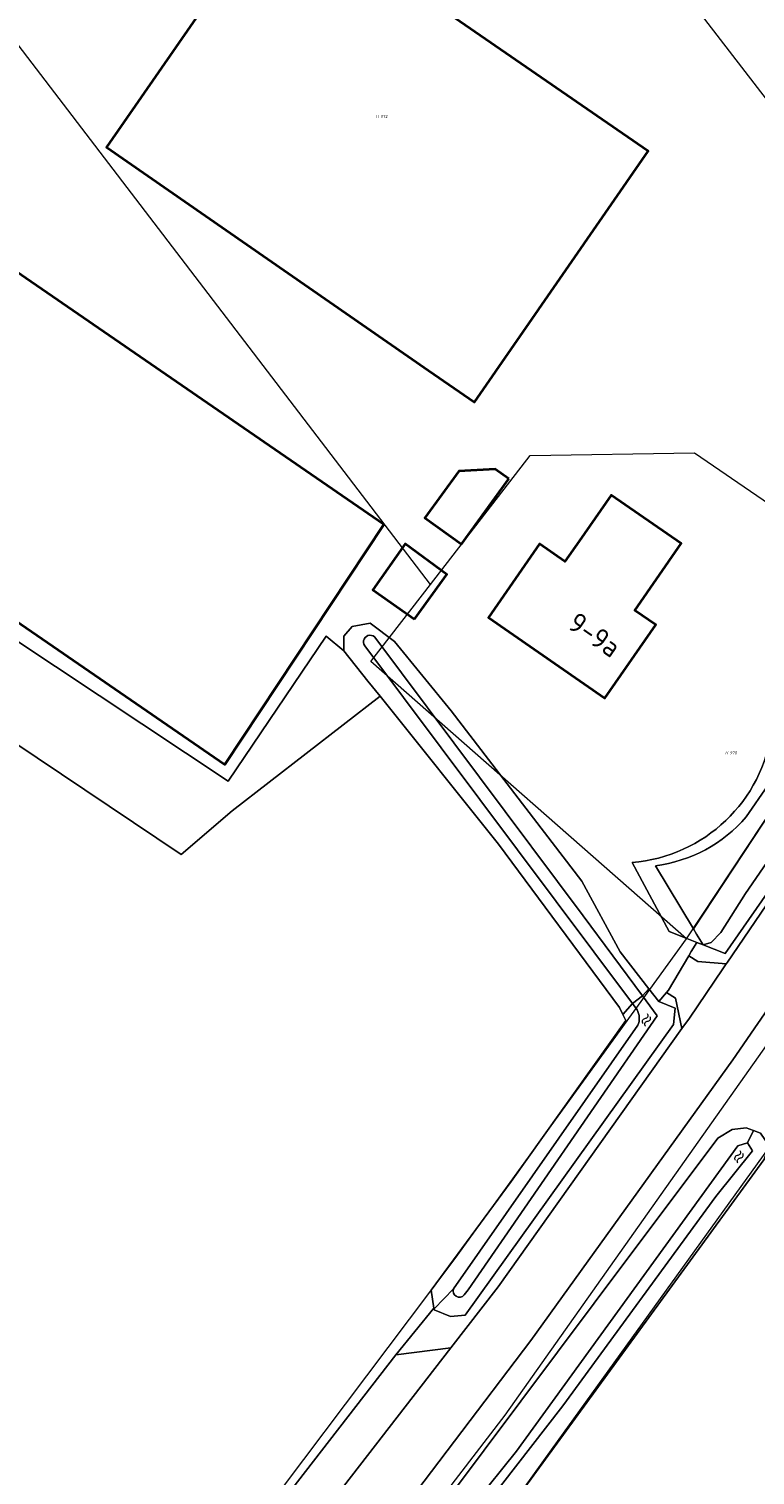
# Model space of a CAD drawing. Header units: metres. Extents: x 104777 to 177370, y 409697 to 438337.
# Tile 43 of 133: x 129159 to 129224, y 422717 to 422847. Entities that reach past the tile are written whole.
import ezdxf
from ezdxf.enums import TextEntityAlignment as Align
from ezdxf.lldxf.tags import DXFTag

# ---------------------------------------------------------------- set-up
doc = ezdxf.new("R2010")
doc.units = ezdxf.units.M
for name, color, linetype, lineweight in [('B-WE-GR-GRAS-GV', 60, 'Continuous', 13), ('B-WE-KG-GRENS_PERCEEL-G', 150, 'KG-PERCEEL-SO', 18), ('B-WE-KG-GRENS_PERCEEL-S', 150, 'Continuous', 25), ('B-WE-OG-BEBOUWING-G', 7, 'Continuous', 35), ('B-WE-OG-BEBOUWING-GV', 7, 'Continuous', 35), ('B-WE-OG-BEBOUWING_HUISNUMMER-T18', 10, 'Continuous', 18), ('B-WE-OG-TERREIN_ERF-GV', 7, 'Continuous', 18), ('B-WE-OG-TERREIN_OEVER-GV', 7, 'Continuous', 18), ('B-WE-OG-WATER-GV', 130, 'Continuous', 18), ('B-WE-OG-WATER-S-20', 130, 'Continuous', 18), ('B-WE-OG-WATER_SLOOT-GV', 120, 'Continuous', 18), ('B-WE-OG-WEG-GV', 7, 'Continuous', 18), ('B-WE-VH-GESLOTENVERHARDING_ASFALT-GV', 10, 'Continuous', 18), ('B-WE-VH-OPENVERHARDING_BETONSTRAATSTEEN-GV', 90, 'Continuous', 18)]:
    doc.layers.add(name, color=color, linetype=linetype, lineweight=lineweight)
doc.styles.add('NLCS-ISO', font='NLCS-ISO.ttf')
doc.styles.add('NLCS-ISO-M20-T18', font='NLCS-ISO.ttf', dxfattribs={"height": 0.036})
doc.styles.get("Standard").update_dxf_attribs({"font": 'Romans.shx'})
tags = doc.linetypes.add('KG-PERCEEL-SO', pattern='A,5.5,-2,["P",Standard,S=1.8,R=0,X=-0.5,Y=-0.9],-2,5.5,-2,[5,NLCS.SHX,S=0.75,R=0,X=0,Y=0],-2', length=19).pattern_tags.tags
tags[6] = DXFTag(74, 10)

# ---------------------------------------------------------------- blocks, each defined once
blk = doc.blocks.new('SKG-PERCEELNUMMER-SO')
at = {"style": 'NLCS-ISO', "oblique": 10, "flags": 1}
for tag, p in [('GEMEENTECODE', (0, 2.55)), ('PERCEELGROOTTE', (0, -2.45))]:
    blk.add_attdef(tag, text='', height=1.8, dxfattribs=at).set_placement(p, align=Align.MIDDLE_CENTER)
at = {"style": 'NLCS-ISO', "oblique": 10}
blk.add_attdef('SECTIE', text='', height=1.8, dxfattribs=at).set_placement((-0.5, 0), align=Align.MIDDLE_RIGHT)
blk.add_attdef('PERCEELNUMMER', text='', height=1.8, dxfattribs=at).set_placement((0.5, 0), align=Align.MIDDLE_LEFT)
blk = doc.blocks.new('SOG-WATER-SO')
at = {"flags": 128}
for points in [[(-2.51, 0.56), (-2.43, 0.7, -0.538831), (-0.42, 0.73, 0.605168), (1.26, 0.93, -4.035705)], [(-2.88, -0.71), (-2.79, -0.57, -0.538831), (-0.79, -0.54, 0.605168), (0.89, -0.34, -4.035705)]]:
    blk.add_lwpolyline(points, format="xyb", dxfattribs=at)

msp = doc.modelspace()

# ---------------------------------------------------------------- linework, layer by layer
at = {"layer": 'B-WE-GR-GRAS-GV', "ltscale": 20, "flags": 128}
for points in [[(129181.751, 422714.962), (129191.992, 422728.192), (129195.392, 422732.375), (129195.146, 422733.97), (129202.289, 422743.7), (129212.549, 422758.106), (129212.297, 422758.625), (129211.99, 422759.257), (129201.177, 422773.882), (129190.579, 422787.111), (129177.33, 422776.846), (129172.786, 422772.967), (129125.479, 422804.69), (129102.791, 422787.889), (128988.858, 422865.581)], [(129216.844, 422666.892), (129254.84, 422745.853), (129232.817, 422754.237), (129231.531, 422753.138), (129230.091, 422752.518), (129224.889, 422745.621), (129203.52, 422716.32), (129181.91, 422689.47), (129144.97, 422643.96), (129120.991, 422612.087), (129114.668, 422603.132), (129106.584, 422592.852)]]:
    msp.add_lwpolyline(points, dxfattribs=at)
msp.add_lwpolyline([(129142.809, 422798.155), (129144.952, 422800.933), (129132.093, 422809.664), (129128.601, 422805.219), (129125.479, 422804.69), (129172.786, 422772.967), (129177.33, 422776.846), (129190.579, 422787.111), (129189.488, 422788.472), (129187.319, 422791.179), (129185.744, 422792.486), (129176.973, 422779.522), (129149.953, 422797.441), (129148.048, 422794.742)], close=True, dxfattribs=at)
at = {"layer": 'B-WE-KG-GRENS_PERCEEL-G', "ltscale": 20, "flags": 128}
for points in [[(129195.076, 422797.109), (129151.694, 422853.888), (129191.501, 422884.165)], [(129191.501, 422884.165), (129246.066, 422813.338)], [(129195.076, 422797.109), (129204.006, 422808.657), (129218.686, 422808.877), (129236.002, 422797.042)], [(129267.802, 422807.328), (129265.464, 422808.08), (129245.892, 422779.615), (129243.743, 422780.994), (129232.586, 422766.142), (129226.847, 422758.312), (129201.718, 422722.788), (129195.016, 422714.049), (129177.307, 422691.381), (129163.544, 422674.305), (129153.727, 422662.054), (129141.709, 422647.166), (129116.6, 422613.666), (129102.096, 422594.257)], [(129118.994, 422609.086), (129121.779, 422613.224), (129139.514, 422636.934), (129145.505, 422644.506), (129158.285, 422660.271), (129168.451, 422673.011), (129189.424, 422698.67), (129199.044, 422711.074), (129202.566, 422715.041), (129205.897, 422719.676), (129231.019, 422754.545), (129233.853, 422758.491), (129237.549, 422763.586), (129240.491, 422767.604), (129267.802, 422807.328)], [(129217.972, 422765.419), (129189.749, 422790.221), (129195.076, 422797.109)], [(129217.972, 422765.419), (129230.174, 422783.847), (129231.081, 422789.777), (129236.002, 422797.042)], [(129127.949, 422650.371), (129146.979, 422674.256), (129164.487, 422694.731), (129176.104, 422708.69), (129195.122, 422733.91), (129197.293, 422736.805), (129217.972, 422765.419)]]:
    msp.add_lwpolyline(points, dxfattribs=at)
at = {"layer": 'B-WE-OG-BEBOUWING-G', "ltscale": 20, "flags": 128}
for points in [[(129194.533, 422849.705), (129191.93, 422851.503), (129181.591, 422858.648), (129166.109, 422836.242), (129194.91, 422816.27), (129199.02, 422813.42), (129214.54, 422835.88), (129210.43, 422838.72)], [(129141.74, 422836.294), (129127.14, 422815.068), (129176.678, 422780.996), (129190.917, 422802.47)], [(129208.384, 422800.997), (129207.113, 422799.162), (129204.83, 422800.742), (129200.265, 422794.145), (129206.58, 422789.77), (129210.69, 422786.93), (129215.23, 422793.49), (129213.36, 422794.78), (129217.5, 422800.77), (129211.23, 422805.11)]]:
    msp.add_lwpolyline(points, close=True, dxfattribs=at)
at = {"layer": 'B-WE-OG-BEBOUWING-GV', "ltscale": 20, "flags": 128}
for points in [[(129194.533, 422849.705), (129191.93, 422851.503), (129181.591, 422858.648), (129166.109, 422836.242), (129194.91, 422816.27), (129199.02, 422813.42), (129214.54, 422835.88), (129210.43, 422838.72)], [(129141.74, 422836.294), (129127.14, 422815.068), (129176.678, 422780.996), (129190.917, 422802.47)], [(129202.094, 422806.568), (129200.876, 422807.425), (129197.622, 422807.259), (129194.589, 422803.069), (129197.851, 422800.708)], [(129208.384, 422800.997), (129207.113, 422799.162), (129204.83, 422800.742), (129200.265, 422794.145), (129206.58, 422789.77), (129210.69, 422786.93), (129215.23, 422793.49), (129213.36, 422794.78), (129217.5, 422800.77), (129211.23, 422805.11)], [(129193.659, 422794.003), (129196.537, 422797.995), (129192.825, 422800.756), (129189.924, 422796.622)]]:
    msp.add_lwpolyline(points, close=True, dxfattribs=at)
at = {"layer": 'B-WE-OG-TERREIN_ERF-GV', "ltscale": 20, "flags": 128}
for points in [[(129191.93, 422851.503), (129194.533, 422849.705), (129210.43, 422838.72), (129214.54, 422835.88), (129199.02, 422813.42), (129194.91, 422816.27), (129166.109, 422836.242), (129181.591, 422858.648)], [(129141.74, 422836.294), (129190.917, 422802.47), (129176.678, 422780.996), (129127.14, 422815.068)], [(129202.094, 422806.568), (129197.851, 422800.708), (129194.589, 422803.069), (129197.622, 422807.259), (129200.876, 422807.425)], [(129208.384, 422800.997), (129211.23, 422805.11), (129217.5, 422800.77), (129213.36, 422794.78), (129215.23, 422793.49), (129210.69, 422786.93), (129206.58, 422789.77), (129200.265, 422794.145), (129204.83, 422800.742), (129207.113, 422799.162)], [(129192.825, 422800.756), (129196.537, 422797.995), (129193.659, 422794.003), (129189.924, 422796.622)]]:
    msp.add_lwpolyline(points, close=True, dxfattribs=at)
msp.add_lwpolyline([(129149.953, 422797.441), (129176.973, 422779.522), (129185.744, 422792.486), (129187.319, 422791.179), (129187.334, 422792.497), (129188.076, 422793.367), (129189.691, 422793.641), (129191.868, 422792.004), (129196.922, 422785.794), (129208.607, 422770.573), (129212.048, 422764.236), (129214.618, 422760.946), (129215.511, 422759.802), (129216.183, 422760.596), (129216.358, 422760.804), (129218.19, 422763.9), (129218.415, 422764.281), (129218.901, 422765.088), (129218.008, 422765.434), (129216.42, 422766.05), (129213.11, 422772.24)], dxfattribs=at)
at = {"layer": 'B-WE-OG-TERREIN_ERF-GV', "ltscale": 20}
msp.add_lwpolyline([(129213.11, 422772.24, 0.3547835), (129225.63, 422784.18)], format="xyb", dxfattribs=at)
at = {"layer": 'B-WE-OG-TERREIN_OEVER-GV', "ltscale": 20, "flags": 128}
for points in [[(129223.335, 422776.312), (129225.263, 422779.132), (129226.183, 422781.574), (129226.767, 422783.852), (129226.978, 422787.639), (129226.898, 422790.37), (129227.413, 422791.479), (129227.978, 422792.141), (129231.676, 422793.826), (129232.235, 422793.986), (129234.031, 422795.136), (129236.706, 422797.473), (129235.245, 422798.398)], [(129189.691, 422793.641), (129188.076, 422793.367), (129187.334, 422792.497), (129187.319, 422791.179), (129189.488, 422788.472), (129190.579, 422787.111), (129201.177, 422773.882), (129211.99, 422759.257), (129212.297, 422758.625), (129213.151, 422759.622), (129189.209, 422791.623)], [(129190.186, 422792.288), (129208.743, 422767.466), (129214.04, 422760.306), (129214.618, 422760.946), (129212.048, 422764.236), (129208.607, 422770.573), (129196.922, 422785.794), (129191.868, 422792.004), (129189.691, 422793.641)], [(129213.11, 422772.24), (129216.42, 422766.05), (129218.008, 422765.434), (129218.901, 422765.088), (129219.472, 422764.867), (129218.888, 422765.834), (129218.608, 422766.298), (129215.196, 422771.948)], [(129215.511, 422759.802), (129214.618, 422760.946), (129214.04, 422760.306), (129215.361, 422758.521), (129198.455, 422734.003), (129198.081, 422733.541)], [(129213.567, 422759.066), (129213.151, 422759.622), (129212.297, 422758.625), (129212.549, 422758.106), (129202.289, 422743.7), (129195.146, 422733.97), (129195.392, 422732.375), (129195.405, 422732.292), (129197.147, 422734.08), (129213.639, 422757.671)], [(129197.147, 422734.08), (129195.405, 422732.292), (129195.418, 422732.21), (129196.876, 422731.607), (129198.195, 422731.738), (129216.805, 422757.736), (129216.969, 422759.199), (129215.511, 422759.802)], [(129195.197, 422710.144), (129202.776, 422719.576), (129222.572, 422746.878), (129223.454, 422747.161), (129223.964, 422748.258), (129223.331, 422748.505), (129222.056, 422748.36), (129220.773, 422747.58), (129209.72, 422732.82), (129196.6, 422715.26)]]:
    msp.add_lwpolyline(points, dxfattribs=at)
for points in [[(129238.816, 422796.106), (129235.205, 422790.608), (129232.862, 422785.675), (129231.594, 422782.012), (129229.378, 422778.36), (129223.255, 422769.459), (129221.041, 422765.974), (129220.195, 422765.092), (129219.472, 422764.867), (129221.45, 422764.1), (129232.93, 422780.59), (129235.04, 422786.04), (129236.733, 422788.839), (129239.364, 422794.12), (129239.842, 422795.442)], [(129120.991, 422612.087), (129144.97, 422643.96), (129181.91, 422689.47), (129203.52, 422716.32), (129224.889, 422745.621), (129225.381, 422746.889), (129224.598, 422748.012), (129223.964, 422748.258), (129223.454, 422747.161), (129223.885, 422746.423), (129220.616, 422742.361), (129206.924, 422723.628), (129195.772, 422709.259), (129177.348, 422686.627), (129171, 422679.16), (129156.472, 422661.496), (129141.497, 422642.008), (129121.58, 422615.183), (129120.483, 422613.572), (129120.023, 422612.676), (129118.856, 422613.048), (129118.366, 422611.95), (129118.855, 422611.617), (129119.84, 422611.77)]]:
    msp.add_lwpolyline(points, close=True, dxfattribs=at)
at = {"layer": 'B-WE-OG-TERREIN_OEVER-GV', "ltscale": 20}
for points in [[(129189.209, 422791.623, -1.0539612), (129190.186, 422792.288)], [(129225.63, 422784.18, -0.3547835), (129213.11, 422772.24)], [(129215.196, 422771.948, 0.1847166), (129223.335, 422776.312)], [(129213.639, 422757.671, 0.2191804), (129213.567, 422759.066)], [(129198.081, 422733.541, -0.8317217), (129197.147, 422734.08)]]:
    msp.add_lwpolyline(points, format="xyb", dxfattribs=at)
at = {"layer": 'B-WE-OG-WATER-GV', "ltscale": 20}
msp.add_lwpolyline([(129190.186, 422792.288, 1.0539612), (129189.209, 422791.623)], format="xyb", dxfattribs=at)
at = {"layer": 'B-WE-OG-WATER-GV', "ltscale": 20, "flags": 128}
msp.add_lwpolyline([(129189.209, 422791.623), (129213.151, 422759.622), (129214.04, 422760.306), (129208.743, 422767.466), (129190.186, 422792.288)], dxfattribs=at)
at = {"layer": 'B-WE-OG-WATER_SLOOT-GV', "ltscale": 20, "flags": 128}
for points in [[(129218.608, 422766.298), (129230.139, 422783.813), (129238.103, 422796.568), (129236.706, 422797.473), (129234.031, 422795.136), (129232.235, 422793.986), (129231.676, 422793.826), (129227.978, 422792.141), (129227.413, 422791.479), (129226.898, 422790.37), (129226.978, 422787.639), (129226.767, 422783.852), (129226.183, 422781.574), (129225.263, 422779.132), (129223.335, 422776.312)], [(129215.196, 422771.948), (129218.608, 422766.298)], [(129198.081, 422733.541), (129198.455, 422734.003), (129215.361, 422758.521), (129214.04, 422760.306), (129213.151, 422759.622), (129213.567, 422759.066)], [(129213.639, 422757.671), (129197.147, 422734.08)]]:
    msp.add_lwpolyline(points, dxfattribs=at)
for points in [[(129238.103, 422796.568), (129230.139, 422783.813), (129218.608, 422766.298), (129218.888, 422765.834), (129219.472, 422764.867), (129220.195, 422765.092), (129221.041, 422765.974), (129223.255, 422769.459), (129229.378, 422778.36), (129231.594, 422782.012), (129232.862, 422785.675), (129235.205, 422790.608), (129238.816, 422796.106)], [(129223.454, 422747.161), (129222.572, 422746.878), (129202.776, 422719.576), (129195.197, 422710.144), (129171, 422681.111), (129169.72, 422679.379), (129162.327, 422670.085), (129149.826, 422654.716), (129139.049, 422640.501), (129125.529, 422622.44), (129118.685, 422613.951), (129118.5, 422613.502), (129118.856, 422613.048), (129120.023, 422612.676), (129120.483, 422613.572), (129121.58, 422615.183), (129141.497, 422642.008), (129156.472, 422661.496), (129171, 422679.16), (129177.348, 422686.627), (129195.772, 422709.259), (129206.924, 422723.628), (129220.616, 422742.361), (129223.885, 422746.423)]]:
    msp.add_lwpolyline(points, close=True, dxfattribs=at)
at = {"layer": 'B-WE-OG-WATER_SLOOT-GV', "ltscale": 20}
for points in [[(129223.335, 422776.312, -0.1847166), (129215.196, 422771.948)], [(129213.567, 422759.066, -0.2191804), (129213.639, 422757.671)], [(129197.147, 422734.08, 0.8317217), (129198.081, 422733.541)]]:
    msp.add_lwpolyline(points, format="xyb", dxfattribs=at)
at = {"layer": 'B-WE-OG-WEG-GV', "ltscale": 20, "flags": 128}
for points in [[(129219.472, 422764.867), (129218.901, 422765.088), (129218.415, 422764.281), (129218.19, 422763.9), (129219.008, 422763.392), (129221.545, 422763.168), (129221.577, 422763.215), (129241.235, 422792.135), (129240.844, 422795.787), (129240.149, 422796.293), (129239.842, 422795.442), (129239.364, 422794.12), (129236.733, 422788.839), (129235.04, 422786.04), (129232.93, 422780.59), (129221.45, 422764.1)], [(129195.392, 422732.375), (129191.992, 422728.192), (129196.901, 422728.817), (129201.13, 422734.28), (129217.58, 422757.379), (129217.001, 422760.088), (129216.183, 422760.596), (129215.511, 422759.802), (129216.969, 422759.199), (129216.805, 422757.736), (129198.195, 422731.738), (129196.876, 422731.607), (129195.418, 422732.21), (129195.405, 422732.292)]]:
    msp.add_lwpolyline(points, close=True, dxfattribs=at)
msp.add_lwpolyline([(129196.6, 422715.26), (129209.72, 422732.82), (129220.773, 422747.58), (129222.056, 422748.36), (129223.331, 422748.505), (129223.964, 422748.258), (129224.598, 422748.012), (129225.381, 422746.889), (129224.889, 422745.621), (129230.091, 422752.518), (129228.508, 422753.173), (129228.041, 422754.134), (129227.575, 422755.094), (129227.588, 422756.208), (129227.914, 422756.84), (129236.81, 422770), (129239.806, 422774.563), (129251.933, 422793.034), (129249.608, 422794.56), (129222.12, 422754.57), (129204.05, 422729.48), (129190.39, 422711.45)], dxfattribs=at)
at = {"layer": 'B-WE-VH-GESLOTENVERHARDING_ASFALT-GV', "ltscale": 20, "flags": 128}
msp.add_lwpolyline([(129101.43, 422490.8), (129100.91, 422495.454), (129100.14, 422502.34), (129096.64, 422522.29), (129091.67, 422546.35, -0.1631956), (129093.94, 422584.77, -0.0897403), (129103.36, 422600.62), (129150.23, 422662.8), (129166.8, 422683.2), (129190.39, 422711.45), (129204.05, 422729.48), (129222.12, 422754.57), (129249.608, 422794.56), (129263.17, 422814.29), (129266.372, 422818.989), (129268.976, 422822.812), (129269.573, 422823.688, -0.0888365), (129270.27, 422825.36), (129282.783, 422844.285), (129290.45, 422855.88), (129290.77, 422858.05), (129308.81, 422888.52), (129349.9, 422961.74), (129359.63, 422978.29)], format="xyb", dxfattribs=at)
msp.add_lwpolyline([(129352.341, 422974.466), (129347.843, 422966.683), (129341.061, 422954.6), (129337.752, 422948.705), (129336.836, 422947.073), (129335.476, 422944.65), (129297.97, 422877.83), (129284.33, 422855.54), (129283.644, 422854.531), (129280.899, 422850.493), (129261.34, 422821.715), (129253.514, 422810.201), (129251.99, 422807.959), (129242.388, 422793.832), (129241.235, 422792.135), (129221.577, 422763.215), (129221.545, 422763.168), (129221.241, 422762.72), (129218.247, 422758.315), (129217.58, 422757.379), (129201.13, 422734.28), (129196.901, 422728.817), (129184.64, 422712.976)], dxfattribs=at)
at = {"layer": 'B-WE-VH-OPENVERHARDING_BETONSTRAATSTEEN-GV', "ltscale": 20, "flags": 128}
for points in [[(129218.247, 422758.315), (129221.241, 422762.72), (129221.545, 422763.168), (129219.008, 422763.392), (129218.19, 422763.9), (129216.358, 422760.804), (129216.183, 422760.596), (129217.001, 422760.088), (129217.58, 422757.379)], [(129181.751, 422714.962), (129184.64, 422712.976), (129196.901, 422728.817), (129191.992, 422728.192)]]:
    msp.add_lwpolyline(points, close=True, dxfattribs=at)

# ---------------------------------------------------------------- block references
at = {"layer": 'B-WE-KG-GRENS_PERCEEL-S', "ltscale": 20, "xscale": 0.15, "yscale": 0.15, "zscale": 0.15}
for p, values in [((129190.527, 422838.984), {'PERCEELNUMMER': '972', 'SECTIE': 'H'}), ((129221.78, 422782.051), {'PERCEELNUMMER': '970', 'SECTIE': 'H'})]:
    msp.add_blockref('SKG-PERCEELNUMMER-SO', p, dxfattribs=at).add_auto_attribs(values)
at = {"layer": 'B-WE-OG-WATER-S-20', "ltscale": 20, "xscale": 0.2499999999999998, "yscale": 0.2499999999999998, "zscale": 0.02}
for p, rotation in [((129214.533, 422758.293), 57.94642408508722), ((129222.817, 422746.046), 56.86355010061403)]:
    msp.add_blockref('SOG-WATER-SO', p, dxfattribs=dict(at, rotation=rotation))

# ---------------------------------------------------------------- texts
at = {"layer": 'B-WE-OG-BEBOUWING_HUISNUMMER-T18', "ltscale": 20, "style": 'NLCS-ISO-M20-T18'}
msp.add_text('9-9a', height=1.8, rotation=325.3, dxfattribs=at).set_placement((129209.757, 422792.61), align=Align.MIDDLE)

doc.saveas('drawing.dxf')
